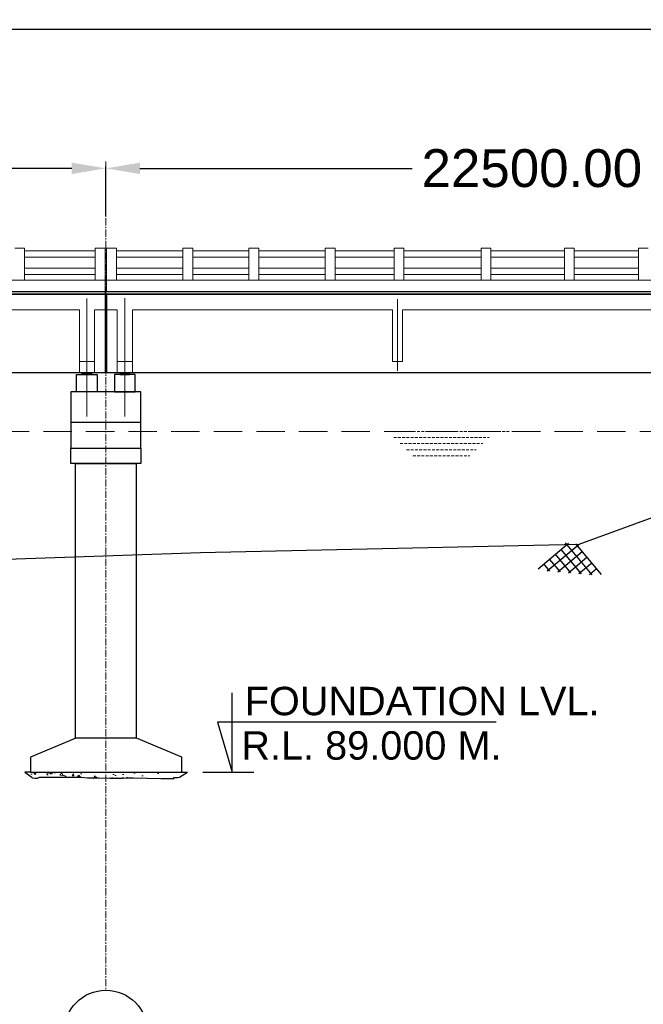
# Model space of a CAD drawing. Header units: inches. Extents: x 4599583 to 400123529, y 1639131 to 28133222499.
# Tile 80 of 86: x 5130250 to 5146719, y 28133181169 to 28133207179. Entities that reach past the tile are written whole.
import ezdxf

# ---------------------------------------------------------------- set-up
doc = ezdxf.new("R2010")
doc.units = ezdxf.units.IN
doc.header["$MEASUREMENT"] = 0
for name, pattern in [('CENTER', [2, 1.25, -0.25, 0.25, -0.25]), ('DASHED', [0.75, 0.5, -0.25]), ('DASHED2', [0.375, 0.25, -0.125]), ('HIDDEN', [0.375, 0.25, -0.125])]:
    doc.linetypes.add(name, pattern=pattern)
for name, color, linetype in [('3', 201, 'Continuous'), ('CHAINAGE', 7, 'Continuous'), ('DRG', 210, 'Continuous'), ('text', 7, 'Continuous')]:
    doc.layers.add(name, color=color, linetype=linetype)
for name, color, linetype, lineweight in [('CEN', 3, 'CENTER', 13), ('GL', 5, 'Continuous', 30), ('HATCH', 6, 'Continuous', 9), ('PITCH', 8, 'Continuous', 5), ('STR', 7, 'Continuous', 25), ('SYM', 8, 'Continuous', 5)]:
    doc.layers.add(name, color=color, linetype=linetype, lineweight=lineweight)
doc.layers.add('dim', color=7, linetype='Continuous', plot=False)
doc.styles.add('L', font='arial.ttf')
doc.styles.add('ROMANS', font='arial.ttf')
doc.dimstyles.new('Standard$0', dxfattribs={"dimtxt": 60, "dimasz": 60, "dimexe": 60, "dimexo": 60, "dimgap": 25, "dimtad": 0, "dimtih": 1, "dimtoh": 1, "dimlfac": -0.001, "dimzin": 0, "dimdsep": 46, "dimtxsty": 'ROMANS', "dimcen": 30, "dimclrd": 256, "dimclre": 256, "dimclrt": 4, "dimadec": 0, "dimazin": 0, "dimtfac": 1, "dimtix": 1, "dimtofl": 0, "dimtmove": 0, "dimatfit": 0, "dimfxl": 1, "dimtolj": 1, "dimtzin": 0, "dimlwd": -1, "dimlwe": -1, "dimarcsym": 0})
pattern_1 = [(360, (5004711.015, 28132944687.328), (2e-14, 27.5), [20, -7.5]), (90, (5004711.015, 28132944687.328), (-27.5, 2e-14), [20, -7.5])]
pattern_2 = [(180, (5260339.744, 28132944687.328), (2e-14, 27.5), [20, -7.5]), (90, (5260339.744, 28132944687.328), (27.5, -2e-14), [20, -7.5])]
pattern_3 = [(50, (4688501.64, 28133382866.76), (573.80757, -50.20166), [59.99994, -659.99934]), (355, (4688501.64, 28133382866.76), (-111.00096, 601.7531), [47.99995, -527.9995]), (100.4514, (4688549.46, 28133382862.6), (462.80704, 551.5511), [50.9921, -560.9131]), (46.1842, (4688501.64, 28133383026.76), (853.792, -132.4151), [89.9999, -989.999]), (96.6356, (4688572.8, 28133383015.7), (747.7294, 779.2935), [76.4882, -841.3696]), (351.1842, (4688501.6, 28133383026.8), (747.7288, 779.2941), [72, -791.9992]), (21, (4688581.64, 28133382986.76), (477.52516, -322.0948), [59.99994, -659.99934]), (326, (4688581.64, 28133382986.76), (194.6521, 580.11946), [47.99995, -527.9995]), (71.4514, (4688621.44, 28133382959.9), (672.1774, 258.02414), [50.9921, -560.9131]), (37.5, (4688501.64, 28133382866.76), (9.727875, 266.31482), [0, -521.59948, 0, -535.99946, 0, -529.99947]), (7.5, (4688501.64, 28133382866.76), (210.45542, 315.52905), [0, -305.5997, 0, -509.5995, 0, -201.9998]), (327.5, (4688323.24, 28133382866.76), (427.05752, -18.04388), [0, -199.9998, 0, -623.99938, 0, -827.99917]), (317.5, (4688243.24, 28133382866.76), (466.54847, 80.0839), [0, -259.99974, 0, -414.3996, 0, -587.9994])]

# ---------------------------------------------------------------- blocks, each defined once
blk = doc.blocks.new('A$C691546F7')
at = {"layer": 'GL', "color": 71}
for p, q in [((0, 24), (545, 569)), ((181, 0), (749, 569)), ((385, 0), (820, 435)), ((846, 0), (411, 435)), ((1050, 0), (481, 569)), ((436, 0), (206, 230)), ((641, 0), (308, 332)), ((590, 0), (922, 332)), ((232, 0), (104, 128)), ((999, 0), (1127, 128))]:
    blk.add_line(p, q, dxfattribs=at)
for points in [[(1231, 24), (686, 569)], [(794, 0), (1025, 230)]]:
    blk.add_lwpolyline(points, dxfattribs=at)
blk = doc.blocks.new('*D19')
at = {"layer": 'Defpoints', "color": 0, "transparency": 16777216}
for p in [(5155025, 28133206919), (4885025, 28133204169), (5155025, 28133204169)]:
    blk.add_point(p, dxfattribs=at)
at = {"layer": 'DRG', "color": 4, "lineweight": -2, "transparency": 16777216}
for p, q in [((4885025, 28133204219), (4885025, 28133206969)), ((4885975, 28133206919), (4962704, 28133206919)), ((5154075, 28133206919), (5077347, 28133206919)), ((5155025, 28133204219), (5155025, 28133206969))]:
    blk.add_line(p, q, dxfattribs=at)
at = {"layer": 'DRG', "color": 4, "transparency": 16777216}
for points in [[(4885975, 28133207078), (4885975, 28133206761), (4885025, 28133206919)], [(5154075, 28133207078), (5154075, 28133206761), (5155025, 28133206919)]]:
    blk.add_solid(points, dxfattribs=at)
at = {"layer": 'DRG', "color": 6, "transparency": 16777216, "insert": (5020025, 28133206919), "char_height": 1050, "attachment_point": 5, "style": 'ROMANS'}
blk.add_mtext('\\A1;{\\fTimes New Roman|b0|i0|c0|p18;\\H1.4286x;TOTAL LENGTH OF BRIDGE BETWEEN FACE OF DIRT WALLS 270.000 MTS. (12 SPANS @ 22.500 MTS. C/C EACH)}', dxfattribs=at)
blk = doc.blocks.new('*D25')
at = {"layer": 'Defpoints', "color": 0, "transparency": 16777216}
for p in [(5132525, 28133203251), (5110025, 28133201954), (5132525, 28133201954)]:
    blk.add_point(p, dxfattribs=at)
at = {"layer": 'DRG', "color": 4, "lineweight": -2, "transparency": 16777216}
for p, q in [((5110025, 28133202004), (5110025, 28133203301)), ((5110925, 28133203251), (5118116, 28133203251)), ((5131625, 28133203251), (5124435, 28133203251)), ((5132525, 28133202004), (5132525, 28133203301))]:
    blk.add_line(p, q, dxfattribs=at)
at = {"layer": 'DRG', "color": 4, "transparency": 16777216}
for points in [[(5110925, 28133203401), (5110925, 28133203101), (5110025, 28133203251)], [(5131625, 28133203401), (5131625, 28133203101), (5132525, 28133203251)]]:
    blk.add_solid(points, dxfattribs=at)
at = {"layer": 'DRG', "color": 6, "transparency": 16777216, "insert": (5121275, 28133203251), "char_height": 1000, "attachment_point": 5, "style": 'ROMANS'}
blk.add_mtext('\\A1;22500.00', dxfattribs=at)
blk = doc.blocks.new('*D26')
at = {"layer": 'Defpoints', "color": 0, "transparency": 16777216}
for p in [(5155025, 28133203251), (5132525, 28133201954), (5155025, 28133201954)]:
    blk.add_point(p, dxfattribs=at)
at = {"layer": 'DRG', "color": 4, "lineweight": -2, "transparency": 16777216}
for p, q in [((5132525, 28133202004), (5132525, 28133203301)), ((5133425, 28133203251), (5140616, 28133203251)), ((5154125, 28133203251), (5146935, 28133203251)), ((5155025, 28133202004), (5155025, 28133203301))]:
    blk.add_line(p, q, dxfattribs=at)
at = {"layer": 'DRG', "color": 4, "transparency": 16777216}
for points in [[(5133425, 28133203401), (5133425, 28133203101), (5132525, 28133203251)], [(5154125, 28133203401), (5154125, 28133203101), (5155025, 28133203251)]]:
    blk.add_solid(points, dxfattribs=at)
at = {"layer": 'DRG', "color": 6, "transparency": 16777216, "insert": (5143775, 28133203251), "char_height": 1000, "attachment_point": 5, "style": 'ROMANS'}
blk.add_mtext('\\A1;22500.00', dxfattribs=at)
blk = doc.blocks.new('*D108')
at = {"layer": 'Defpoints', "color": 0, "transparency": 16777216}
for p in [(5155025, 28133206919), (4885025, 28133204169), (5155025, 28133204169)]:
    blk.add_point(p, dxfattribs=at)
at = {"layer": 'DRG', "color": 4, "lineweight": -2, "transparency": 16777216}
for p, q in [((4885025, 28133204219), (4885025, 28133206969)), ((4885975, 28133206919), (4962704, 28133206919)), ((5154075, 28133206919), (5077347, 28133206919)), ((5155025, 28133204219), (5155025, 28133206969))]:
    blk.add_line(p, q, dxfattribs=at)
at = {"layer": 'DRG', "color": 4, "transparency": 16777216}
for points in [[(4885975, 28133207078), (4885975, 28133206761), (4885025, 28133206919)], [(5154075, 28133207078), (5154075, 28133206761), (5155025, 28133206919)]]:
    blk.add_solid(points, dxfattribs=at)
at = {"layer": 'DRG', "color": 6, "transparency": 16777216, "insert": (5020025, 28133206919), "char_height": 1050, "attachment_point": 5, "style": 'ROMANS'}
blk.add_mtext('\\A1;{\\fTimes New Roman|b0|i0|c0|p18;\\H1.4286x;TOTAL LENGTH OF BRIDGE BETWEEN FACE OF DIRT WALLS 270.000 MTS. (12 SPANS @ 22.500 MTS. C/C EACH)}', dxfattribs=at)
blk = doc.blocks.new('*D114')
at = {"layer": 'Defpoints', "color": 0, "transparency": 16777216}
for p in [(5132525, 28133203251), (5110025, 28133201954), (5132525, 28133201954)]:
    blk.add_point(p, dxfattribs=at)
at = {"layer": 'DRG', "color": 4, "lineweight": -2, "transparency": 16777216}
for p, q in [((5110025, 28133202004), (5110025, 28133203301)), ((5110925, 28133203251), (5118116, 28133203251)), ((5131625, 28133203251), (5124435, 28133203251)), ((5132525, 28133202004), (5132525, 28133203301))]:
    blk.add_line(p, q, dxfattribs=at)
at = {"layer": 'DRG', "color": 4, "transparency": 16777216}
for points in [[(5110925, 28133203401), (5110925, 28133203101), (5110025, 28133203251)], [(5131625, 28133203401), (5131625, 28133203101), (5132525, 28133203251)]]:
    blk.add_solid(points, dxfattribs=at)
at = {"layer": 'DRG', "color": 6, "transparency": 16777216, "insert": (5121275, 28133203251), "char_height": 1000, "attachment_point": 5, "style": 'ROMANS'}
blk.add_mtext('\\A1;22500.00', dxfattribs=at)
blk = doc.blocks.new('*D115')
at = {"layer": 'Defpoints', "color": 0, "transparency": 16777216}
for p in [(5155025, 28133203251), (5132525, 28133201954), (5155025, 28133201954)]:
    blk.add_point(p, dxfattribs=at)
at = {"layer": 'DRG', "color": 4, "lineweight": -2, "transparency": 16777216}
for p, q in [((5132525, 28133202004), (5132525, 28133203301)), ((5133425, 28133203251), (5140616, 28133203251)), ((5154125, 28133203251), (5146935, 28133203251)), ((5155025, 28133202004), (5155025, 28133203301))]:
    blk.add_line(p, q, dxfattribs=at)
at = {"layer": 'DRG', "color": 4, "transparency": 16777216}
for points in [[(5133425, 28133203401), (5133425, 28133203101), (5132525, 28133203251)], [(5154125, 28133203401), (5154125, 28133203101), (5155025, 28133203251)]]:
    blk.add_solid(points, dxfattribs=at)
at = {"layer": 'DRG', "color": 6, "transparency": 16777216, "insert": (5143775, 28133203251), "char_height": 1000, "attachment_point": 5, "style": 'ROMANS'}
blk.add_mtext('\\A1;22500.00', dxfattribs=at)
blk = doc.blocks.new('*D154')
at = {"layer": 'Defpoints', "color": 0, "transparency": 16777216}
for p in [(5155025, 28133206919), (4885025, 28133204169), (5155025, 28133204169)]:
    blk.add_point(p, dxfattribs=at)
at = {"layer": 'DRG', "color": 4, "lineweight": -2, "transparency": 16777216}
for p, q in [((4885025, 28133204219), (4885025, 28133206969)), ((4885975, 28133206919), (4962704, 28133206919)), ((5154075, 28133206919), (5077347, 28133206919)), ((5155025, 28133204219), (5155025, 28133206969))]:
    blk.add_line(p, q, dxfattribs=at)
at = {"layer": 'DRG', "color": 4, "transparency": 16777216}
for points in [[(4885975, 28133207078), (4885975, 28133206761), (4885025, 28133206919)], [(5154075, 28133207078), (5154075, 28133206761), (5155025, 28133206919)]]:
    blk.add_solid(points, dxfattribs=at)
at = {"layer": 'DRG', "color": 6, "transparency": 16777216, "insert": (5020025, 28133206919), "char_height": 1050, "attachment_point": 5, "style": 'ROMANS'}
blk.add_mtext('\\A1;{\\fTimes New Roman|b0|i0|c0|p18;\\H1.4286x;TOTAL LENGTH OF BRIDGE BETWEEN FACE OF DIRT WALLS 270.000 MTS. (12 SPANS @ 22.500 MTS. C/C EACH)}', dxfattribs=at)
blk = doc.blocks.new('*D160')
at = {"layer": 'Defpoints', "color": 0, "transparency": 16777216}
for p in [(5132525, 28133203251), (5110025, 28133201954), (5132525, 28133201954)]:
    blk.add_point(p, dxfattribs=at)
at = {"layer": 'DRG', "color": 4, "lineweight": -2, "transparency": 16777216}
for p, q in [((5110025, 28133202004), (5110025, 28133203301)), ((5110925, 28133203251), (5118116, 28133203251)), ((5131625, 28133203251), (5124435, 28133203251)), ((5132525, 28133202004), (5132525, 28133203301))]:
    blk.add_line(p, q, dxfattribs=at)
at = {"layer": 'DRG', "color": 4, "transparency": 16777216}
for points in [[(5110925, 28133203401), (5110925, 28133203101), (5110025, 28133203251)], [(5131625, 28133203401), (5131625, 28133203101), (5132525, 28133203251)]]:
    blk.add_solid(points, dxfattribs=at)
at = {"layer": 'DRG', "color": 6, "transparency": 16777216, "insert": (5121275, 28133203251), "char_height": 1000, "attachment_point": 5, "style": 'ROMANS'}
blk.add_mtext('\\A1;22500.00', dxfattribs=at)
blk = doc.blocks.new('*D161')
at = {"layer": 'Defpoints', "color": 0, "transparency": 16777216}
for p in [(5155025, 28133203251), (5132525, 28133201954), (5155025, 28133201954)]:
    blk.add_point(p, dxfattribs=at)
at = {"layer": 'DRG', "color": 4, "lineweight": -2, "transparency": 16777216}
for p, q in [((5132525, 28133202004), (5132525, 28133203301)), ((5133425, 28133203251), (5140616, 28133203251)), ((5154125, 28133203251), (5146935, 28133203251)), ((5155025, 28133202004), (5155025, 28133203301))]:
    blk.add_line(p, q, dxfattribs=at)
at = {"layer": 'DRG', "color": 4, "transparency": 16777216}
for points in [[(5133425, 28133203401), (5133425, 28133203101), (5132525, 28133203251)], [(5154125, 28133203401), (5154125, 28133203101), (5155025, 28133203251)]]:
    blk.add_solid(points, dxfattribs=at)
at = {"layer": 'DRG', "color": 6, "transparency": 16777216, "insert": (5143775, 28133203251), "char_height": 1000, "attachment_point": 5, "style": 'ROMANS'}
blk.add_mtext('\\A1;22500.00', dxfattribs=at)

msp = doc.modelspace()

# ---------------------------------------------------------------- hatches: boundary and pattern name
at = {"layer": 'HATCH', "ltscale": 200}
h = msp.add_hatch(dxfattribs=at)
h.set_pattern_fill('AR-CONC', color=256, scale=79.99992, style=0)
h.set_pattern_definition(pattern_3)
h.paths.add_polyline_path([(5134535.378, 28133187299.28), (5132535.38, 28133187299.28), (5132535.38, 28133187142.955), (5132632.663, 28133187140.641), (5132972.434, 28133187140.641), (5133101.258, 28133187147.569), (5133253.808, 28133187154.497), (5133973.886, 28133187133.712), (5134331.908, 28133187133.712), (5134301.898, 28133187147.569), (5134340.492, 28133187161.924), (5134423.193, 28133187163.021), (5134469.078, 28133187165.843)])
h.paths.add_polyline_path([(5132535.38, 28133187299.28), (5130535.382, 28133187299.28), (5130572.565, 28133187164.663), (5130582.846, 28133187147.569), (5130650.017, 28133187140.641), (5130717.189, 28133187140.641), (5130776.871, 28133187168.354), (5131872.837, 28133187168.354), (5132039.255, 28133187147.569), (5132341.431, 28133187147.569), (5132535.38, 28133187142.955)])
h = msp.add_hatch(dxfattribs=at)
h.set_pattern_fill('AR-CONC', color=256, scale=79.99992, style=0)
h.set_pattern_definition(pattern_3)
h.paths.add_polyline_path([(5134535.378, 28133187299.28), (5132535.38, 28133187299.28), (5132535.38, 28133187142.955), (5132632.663, 28133187140.641), (5132972.434, 28133187140.641), (5133101.258, 28133187147.569), (5133253.808, 28133187154.497), (5133973.886, 28133187133.712), (5134331.908, 28133187133.712), (5134301.898, 28133187147.569), (5134340.492, 28133187161.924), (5134423.193, 28133187163.021), (5134469.078, 28133187165.843)])
h.paths.add_polyline_path([(5132535.38, 28133187299.28), (5130535.382, 28133187299.28), (5130572.565, 28133187164.663), (5130582.846, 28133187147.569), (5130650.017, 28133187140.641), (5130717.189, 28133187140.641), (5130776.871, 28133187168.354), (5131872.837, 28133187168.354), (5132039.255, 28133187147.569), (5132341.431, 28133187147.569), (5132535.38, 28133187142.955)])
h = msp.add_hatch(dxfattribs=at)
h.set_pattern_fill('AR-CONC', color=256, scale=79.99992, style=0)
h.set_pattern_definition(pattern_3)
h.paths.add_polyline_path([(5134535.378, 28133187299.28), (5132535.38, 28133187299.28), (5132535.38, 28133187142.955), (5132632.663, 28133187140.641), (5132972.434, 28133187140.641), (5133101.258, 28133187147.569), (5133253.808, 28133187154.497), (5133973.886, 28133187133.712), (5134331.908, 28133187133.712), (5134301.898, 28133187147.569), (5134340.492, 28133187161.924), (5134423.193, 28133187163.021), (5134469.078, 28133187165.843)])
h.paths.add_polyline_path([(5132535.38, 28133187299.28), (5130535.382, 28133187299.28), (5130572.565, 28133187164.663), (5130582.846, 28133187147.569), (5130650.017, 28133187140.641), (5130717.189, 28133187140.641), (5130776.871, 28133187168.354), (5131872.837, 28133187168.354), (5132039.255, 28133187147.569), (5132341.431, 28133187147.569), (5132535.38, 28133187142.955)])
at = {"layer": 'PITCH'}
h = msp.add_hatch(dxfattribs=at)
h.set_pattern_fill('ANGLE', color=256, scale=100, style=0)
h.set_pattern_definition(pattern_1)
h.paths.add_polyline_path([(5131900.38, 28133197849.28), (5132150.38, 28133197849.28), (5132150.38, 28133197810.28), (5131900.38, 28133197810.28)])
h = msp.add_hatch(dxfattribs=at)
h.set_pattern_fill('ANGLE', color=256, scale=100, style=0)
h.set_pattern_definition(pattern_1)
h.paths.add_polyline_path([(5131900.38, 28133197849.28), (5132150.38, 28133197849.28), (5132150.38, 28133197810.28), (5131900.38, 28133197810.28)])
h = msp.add_hatch(dxfattribs=at)
h.set_pattern_fill('ANGLE', color=256, scale=100, style=0)
h.set_pattern_definition(pattern_1)
h.paths.add_polyline_path([(5131900.38, 28133197849.28), (5132150.38, 28133197849.28), (5132150.38, 28133197810.28), (5131900.38, 28133197810.28)])
h = msp.add_hatch(dxfattribs=at)
h.set_pattern_fill('ANGLE', color=256, scale=100, style=0)
h.set_pattern_definition(pattern_2)
h.paths.add_polyline_path([(5133150.38, 28133197849.28), (5132900.38, 28133197849.28), (5132900.38, 28133197810.28), (5133150.38, 28133197810.28)])
h = msp.add_hatch(dxfattribs=at)
h.set_pattern_fill('ANGLE', color=256, scale=100, style=0)
h.set_pattern_definition(pattern_2)
h.paths.add_polyline_path([(5133150.38, 28133197849.28), (5132900.38, 28133197849.28), (5132900.38, 28133197810.28), (5133150.38, 28133197810.28)])
h = msp.add_hatch(dxfattribs=at)
h.set_pattern_fill('ANGLE', color=256, scale=100, style=0)
h.set_pattern_definition(pattern_2)
h.paths.add_polyline_path([(5133150.38, 28133197849.28), (5132900.38, 28133197849.28), (5132900.38, 28133197810.28), (5133150.38, 28133197810.28)])

# ---------------------------------------------------------------- linework, layer by layer
at = {"color": 7, "ltscale": 0.9}
for p, q in [((5132505.38, 28133199924.28), (5132505.38, 28133197849.28)), ((5132505.38, 28133199924.28), (5132505.38, 28133197849.28)), ((5132505.38, 28133199924.28), (5132505.38, 28133197849.28)), ((5132545.38, 28133199924.28), (5132545.38, 28133197849.28)), ((5132545.38, 28133199924.28), (5132545.38, 28133197849.28)), ((5132545.38, 28133199924.28), (5132545.38, 28133197849.28))]:
    msp.add_line(p, q, dxfattribs=at)
at = {"color": 7, "lineweight": 25, "ltscale": 0.5}
msp.add_line((5132545.38, 28133199924.28), (5132545.38, 28133197849.28), dxfattribs=at)
msp.add_line((5132545.38, 28133199924.28), (5132545.38, 28133197849.28), dxfattribs=at)
msp.add_line((5132545.38, 28133199924.28), (5132545.38, 28133197849.28), dxfattribs=at)
for points in [[(5131750.38, 28133197810.28), (5132300.38, 28133197810.28), (5132300.38, 28133197349.28), (5131750.38, 28133197349.28)], [(5131750.38, 28133197810.28), (5132300.38, 28133197810.28), (5132300.38, 28133197349.28), (5131750.38, 28133197349.28)], [(5131750.38, 28133197810.28), (5132300.38, 28133197810.28), (5132300.38, 28133197349.28), (5131750.38, 28133197349.28)], [(5131900.38, 28133197849.28), (5132150.38, 28133197849.28), (5132150.38, 28133197810.28), (5131900.38, 28133197810.28)], [(5131900.38, 28133197849.28), (5132150.38, 28133197849.28), (5132150.38, 28133197810.28), (5131900.38, 28133197810.28)], [(5131900.38, 28133197849.28), (5132150.38, 28133197849.28), (5132150.38, 28133197810.28), (5131900.38, 28133197810.28)], [(5133300.38, 28133197810.28), (5132750.38, 28133197810.28), (5132750.38, 28133197349.28), (5133300.38, 28133197349.28)], [(5133300.38, 28133197810.28), (5132750.38, 28133197810.28), (5132750.38, 28133197349.28), (5133300.38, 28133197349.28)], [(5133300.38, 28133197810.28), (5132750.38, 28133197810.28), (5132750.38, 28133197349.28), (5133300.38, 28133197349.28)], [(5133150.38, 28133197849.28), (5132900.38, 28133197849.28), (5132900.38, 28133197810.28), (5133150.38, 28133197810.28)], [(5133150.38, 28133197849.28), (5132900.38, 28133197849.28), (5132900.38, 28133197810.28), (5133150.38, 28133197810.28)], [(5133150.38, 28133197849.28), (5132900.38, 28133197849.28), (5132900.38, 28133197810.28), (5133150.38, 28133197810.28)]]:
    msp.add_lwpolyline(points, close=True, dxfattribs=at)
msp.add_circle((5132525.38, 28133180437.04), 1101.806)
msp.add_circle((5132525.38, 28133180437.04), 1101.806)
msp.add_circle((5132525.38, 28133180437.04), 1101.806)
at = {"layer": '3', "color": 87, "linetype": 'HIDDEN', "lineweight": 5, "ltscale": 50}
for p, q in [((5131825.38, 28133199514.28), (5125055.38, 28133199514.28)), ((5131825.38, 28133199514.28), (5125055.38, 28133199514.28)), ((5131825.38, 28133199514.28), (5125055.38, 28133199514.28)), ((5131825.38, 28133199514.28), (5125055.38, 28133199514.28)), ((5131825.38, 28133199514.28), (5125055.38, 28133199514.28)), ((5131825.38, 28133199514.28), (5125055.38, 28133199514.28)), ((5131825.38, 28133197849.28), (5131825.38, 28133199514.28)), ((5131825.38, 28133197849.28), (5131825.38, 28133199514.28)), ((5131825.38, 28133197849.28), (5131825.38, 28133199514.28)), ((5132225.38, 28133197849.28), (5132225.38, 28133199514.28)), ((5132505.38, 28133199514.28), (5132225.38, 28133199514.28)), ((5132225.38, 28133197849.28), (5132225.38, 28133199514.28)), ((5132505.38, 28133199514.28), (5132225.38, 28133199514.28)), ((5132225.38, 28133197849.28), (5132225.38, 28133199514.28)), ((5132505.38, 28133199514.28), (5132225.38, 28133199514.28)), ((5132545.38, 28133199514.28), (5132825.38, 28133199514.28)), ((5132545.38, 28133199514.28), (5132825.38, 28133199514.28)), ((5132545.38, 28133199514.28), (5132825.38, 28133199514.28)), ((5132825.38, 28133197849.28), (5132825.38, 28133199514.28)), ((5132825.38, 28133197849.28), (5132825.38, 28133199514.28)), ((5132825.38, 28133197849.28), (5132825.38, 28133199514.28)), ((5133225.38, 28133197849.28), (5133225.38, 28133199514.28)), ((5133225.38, 28133199514.28), (5140060.785, 28133199514.28)), ((5140095.38, 28133199514.28), (5133225.38, 28133199514.28)), ((5133225.38, 28133197849.28), (5133225.38, 28133199514.28)), ((5133225.38, 28133199514.28), (5140060.785, 28133199514.28)), ((5140095.38, 28133199514.28), (5133225.38, 28133199514.28)), ((5133225.38, 28133197849.28), (5133225.38, 28133199514.28)), ((5133225.38, 28133199514.28), (5140060.785, 28133199514.28)), ((5140095.38, 28133199514.28), (5133225.38, 28133199514.28)), ((5140095.38, 28133198149.28), (5140095.38, 28133199514.28)), ((5140095.38, 28133198149.28), (5140095.38, 28133199514.28)), ((5140095.38, 28133198149.28), (5140095.38, 28133199514.28)), ((5140355.38, 28133198149.28), (5140355.38, 28133199514.28)), ((5147295.38, 28133199514.28), (5140355.38, 28133199514.28)), ((5140355.38, 28133198149.28), (5140355.38, 28133199514.28)), ((5147295.38, 28133199514.28), (5140355.38, 28133199514.28)), ((5140355.38, 28133198149.28), (5140355.38, 28133199514.28)), ((5147295.38, 28133199514.28), (5140355.38, 28133199514.28)), ((5131825.38, 28133198149.28), (5132225.38, 28133198149.28)), ((5131825.38, 28133198149.28), (5132225.38, 28133198149.28)), ((5131825.38, 28133198149.28), (5132225.38, 28133198149.28)), ((5133225.38, 28133198149.28), (5132825.38, 28133198149.28)), ((5133225.38, 28133198149.28), (5132825.38, 28133198149.28)), ((5133225.38, 28133198149.28), (5132825.38, 28133198149.28)), ((5140355.38, 28133198149.28), (5140095.38, 28133198149.28)), ((5140355.38, 28133198149.28), (5140095.38, 28133198149.28)), ((5140355.38, 28133198149.28), (5140095.38, 28133198149.28))]:
    msp.add_line(p, q, dxfattribs=at)
at = {"layer": 'CEN', "ltscale": 150}
msp.add_line((5132525.38, 28133203432.846), (5132525.38, 28133181538.846), dxfattribs=at)
msp.add_line((5132525.38, 28133203432.846), (5132525.38, 28133181538.846), dxfattribs=at)
msp.add_line((5132525.38, 28133203432.846), (5132525.38, 28133181538.846), dxfattribs=at)
msp.add_line((5132525.38, 28133203432.846), (5132525.38, 28133181538.846), dxfattribs=at)
msp.add_line((5132525.38, 28133203432.846), (5132525.38, 28133181538.846), dxfattribs=at)
msp.add_line((5132525.38, 28133203432.846), (5132525.38, 28133181538.846), dxfattribs=at)
at = {"layer": 'CEN', "ltscale": 10}
for p, q in [((5132025.38, 28133196692.654), (5132025.38, 28133199817.159)), ((5132025.38, 28133196692.654), (5132025.38, 28133199817.159)), ((5132025.38, 28133196692.654), (5132025.38, 28133199817.159)), ((5133025.38, 28133196692.654), (5133025.38, 28133199825.24)), ((5133025.38, 28133196692.654), (5133025.38, 28133199825.24)), ((5133025.38, 28133196692.654), (5133025.38, 28133199825.24)), ((5140225.38, 28133197899.28), (5140225.38, 28133199799.28)), ((5140225.38, 28133197899.28), (5140225.38, 28133199799.28)), ((5140225.38, 28133197899.28), (5140225.38, 28133199799.28))]:
    msp.add_line(p, q, dxfattribs=at)
at = {"layer": 'CHAINAGE', "linetype": 'ByBlock'}
for p, q in [((5110045.38, 28133199924.28), (5132505.38, 28133199924.28)), ((5110045.38, 28133199924.28), (5132505.38, 28133199924.28)), ((5110045.38, 28133199924.28), (5132505.38, 28133199924.28)), ((5132545.38, 28133199924.28), (5155005.38, 28133199924.28)), ((5132545.38, 28133197849.28), (5132545.38, 28133199924.28)), ((5132545.38, 28133199924.28), (5155005.38, 28133199924.28)), ((5132545.38, 28133197849.28), (5132545.38, 28133199924.28)), ((5132545.38, 28133199924.28), (5155005.38, 28133199924.28)), ((5132545.38, 28133197849.28), (5132545.38, 28133199924.28)), ((5132505.38, 28133197849.28), (5110045.38, 28133197849.28)), ((5132505.38, 28133197849.28), (5110045.38, 28133197849.28)), ((5132505.38, 28133197849.28), (5110045.38, 28133197849.28)), ((5155005.38, 28133197849.28), (5132545.38, 28133197849.28)), ((5155005.38, 28133197849.28), (5132545.38, 28133197849.28)), ((5155005.38, 28133197849.28), (5132545.38, 28133197849.28))]:
    msp.add_line(p, q, dxfattribs=at)
at = {"layer": 'dim', "ltscale": 5}
msp.add_line((5135085.831, 28133187299.28), (5136430.831, 28133187299.28), dxfattribs=at)
msp.add_line((5135085.831, 28133187299.28), (5136430.831, 28133187299.28), dxfattribs=at)
msp.add_line((5135085.831, 28133187299.28), (5136430.831, 28133187299.28), dxfattribs=at)
msp.add_lwpolyline([(5142831.738, 28133188619.293), (5135474.778, 28133188619.293), (5135860.331, 28133187299.28), (5135860.331, 28133189396.777)], dxfattribs=at)
msp.add_lwpolyline([(5142831.738, 28133188619.293), (5135474.778, 28133188619.293), (5135860.331, 28133187299.28), (5135860.331, 28133189396.777)], dxfattribs=at)
msp.add_lwpolyline([(5142831.738, 28133188619.293), (5135474.778, 28133188619.293), (5135860.331, 28133187299.28), (5135860.331, 28133189396.777)], dxfattribs=at)
at = {"layer": 'GL', "lineweight": 30}
msp.add_lwpolyline([(5005025.38, 28133191714.28), (5015025.38, 28133191609.28), (5025025.38, 28133191469.28), (5035025.38, 28133191329.28), (5045025.38, 28133191754.28), (5055025.38, 28133191874.28), (5065025.38, 28133191954.28), (5085025.38, 28133192464.28), (5095025.38, 28133192674.28), (5105025.38, 28133192454.28), (5115025.38, 28133192614.28), (5125025.38, 28133192764.28), (5135025.38, 28133193104.28), (5145025.38, 28133193324.28), (5155025.38, 28133196979.28), (5165025.38, 28133197259.28), (5175025.38, 28133197439.28)], dxfattribs=at)
msp.add_lwpolyline([(5005025.38, 28133191714.28), (5015025.38, 28133191609.28), (5025025.38, 28133191469.28), (5035025.38, 28133191329.28), (5045025.38, 28133191754.28), (5055025.38, 28133191874.28), (5065025.38, 28133191954.28), (5085025.38, 28133192464.28), (5095025.38, 28133192674.28), (5105025.38, 28133192454.28), (5115025.38, 28133192614.28), (5125025.38, 28133192764.28), (5135025.38, 28133193104.28), (5145025.38, 28133193324.28), (5155025.38, 28133196979.28), (5165025.38, 28133197259.28), (5175025.38, 28133197439.28)], dxfattribs=at)
msp.add_lwpolyline([(5005025.38, 28133191714.28), (5015025.38, 28133191609.28), (5025025.38, 28133191469.28), (5035025.38, 28133191329.28), (5045025.38, 28133191754.28), (5055025.38, 28133191874.28), (5065025.38, 28133191954.28), (5085025.38, 28133192464.28), (5095025.38, 28133192674.28), (5105025.38, 28133192454.28), (5115025.38, 28133192614.28), (5125025.38, 28133192764.28), (5135025.38, 28133193104.28), (5145025.38, 28133193324.28), (5155025.38, 28133196979.28), (5165025.38, 28133197259.28), (5175025.38, 28133197439.28)], dxfattribs=at)
at = {"layer": 'PITCH', "linetype": 'DASHED2', "ltscale": 3000}
msp.add_line((4885625.38, 28133196299.28), (5154425.38, 28133196299.28), dxfattribs=at)
msp.add_line((4885625.38, 28133196299.28), (5154425.38, 28133196299.28), dxfattribs=at)
msp.add_line((4885625.38, 28133196299.28), (5154425.38, 28133196299.28), dxfattribs=at)
at = {"layer": 'PITCH', "linetype": 'DASHED2', "ltscale": 300}
for p, q in [((5139956.88, 28133196299.28), (5143179.38, 28133196299.28)), ((5139956.88, 28133196299.28), (5143179.38, 28133196299.28)), ((5139956.88, 28133196299.28), (5143179.38, 28133196299.28)), ((5140126.255, 28133196139.28), (5142646.005, 28133196139.28)), ((5140126.255, 28133196139.28), (5142646.005, 28133196139.28)), ((5140126.255, 28133196139.28), (5142646.005, 28133196139.28)), ((5140295.63, 28133195979.28), (5142476.63, 28133195979.28)), ((5140295.63, 28133195979.28), (5142476.63, 28133195979.28)), ((5140295.63, 28133195979.28), (5142476.63, 28133195979.28)), ((5140465.005, 28133195819.28), (5142307.255, 28133195819.28)), ((5140465.005, 28133195819.28), (5142307.255, 28133195819.28)), ((5140465.005, 28133195819.28), (5142307.255, 28133195819.28)), ((5140634.38, 28133195659.28), (5142137.88, 28133195659.28)), ((5140634.38, 28133195659.28), (5142137.88, 28133195659.28)), ((5140634.38, 28133195659.28), (5142137.88, 28133195659.28))]:
    msp.add_line(p, q, dxfattribs=at)
at = {"layer": 'STR'}
for p, q in [((4907545.38, 28133199999.28), (5155025.38, 28133199999.28)), ((4907545.38, 28133199999.28), (5155025.38, 28133199999.28)), ((4907545.38, 28133199999.28), (5155025.38, 28133199999.28)), ((5155005.38, 28133199924.28), (4907545.38, 28133199924.28)), ((5155005.38, 28133199924.28), (4907545.38, 28133199924.28)), ((5155005.38, 28133199924.28), (4907545.38, 28133199924.28)), ((5131600.38, 28133196549.28), (5133450.38, 28133196549.28)), ((5131600.38, 28133196549.28), (5133450.38, 28133196549.28)), ((5131600.38, 28133196549.28), (5133450.38, 28133196549.28)), ((5130535.382, 28133187299.28), (5130385.382, 28133187299.28)), ((5130535.382, 28133187299.28), (5130385.382, 28133187299.28)), ((5130535.382, 28133187299.28), (5130385.382, 28133187299.28)), ((5134535.378, 28133187299.28), (5134685.377, 28133187299.28)), ((5134535.378, 28133187299.28), (5134685.377, 28133187299.28)), ((5134535.378, 28133187299.28), (5134685.377, 28133187299.28))]:
    msp.add_line(p, q, dxfattribs=at)
at = {"layer": 'STR', "color": 2}
msp.add_line((5132505.38, 28133197849.28), (5132545.38, 28133197849.28), dxfattribs=at)
msp.add_line((5132505.38, 28133197849.28), (5132545.38, 28133197849.28), dxfattribs=at)
msp.add_line((5132505.38, 28133197849.28), (5132545.38, 28133197849.28), dxfattribs=at)
at = {"layer": 'STR'}
for points in [[(5133450.38, 28133197349.28), (5131600.38, 28133197349.28), (5131600.38, 28133196899.28), (5131600.38, 28133195856.736), (5133450.38, 28133195856.736), (5133450.38, 28133196899.28), (5133450.38, 28133197349.28)], [(5133450.38, 28133197349.28), (5131600.38, 28133197349.28), (5131600.38, 28133196899.28), (5131600.38, 28133195856.736), (5133450.38, 28133195856.736), (5133450.38, 28133196899.28), (5133450.38, 28133197349.28)], [(5133450.38, 28133197349.28), (5131600.38, 28133197349.28), (5131600.38, 28133196899.28), (5131600.38, 28133195856.736), (5133450.38, 28133195856.736), (5133450.38, 28133196899.28), (5133450.38, 28133197349.28)], [(5131735.38, 28133188199.279), (5130535.382, 28133187699.279), (5130535.382, 28133187299.28), (5134535.378, 28133187299.28), (5134535.378, 28133187699.279), (5133335.379, 28133188199.279), (5131735.38, 28133188199.279)], [(5131735.38, 28133188199.279), (5130535.382, 28133187699.279), (5130535.382, 28133187299.28), (5134535.378, 28133187299.28), (5134535.378, 28133187699.279), (5133335.379, 28133188199.279), (5131735.38, 28133188199.279)], [(5131735.38, 28133188199.279), (5130535.382, 28133187699.279), (5130535.382, 28133187299.28), (5134535.378, 28133187299.28), (5134535.378, 28133187699.279), (5133335.379, 28133188199.279), (5131735.38, 28133188199.279)], [(5130385.382, 28133187299.28), (5130572.565, 28133187164.663), (5130582.846, 28133187147.569), (5130582.846, 28133187147.569), (5130650.017, 28133187140.641), (5130717.189, 28133187140.641), (5130776.871, 28133187168.354), (5131872.837, 28133187168.354), (5132039.255, 28133187147.569), (5132341.431, 28133187147.569), (5132632.663, 28133187140.641), (5132972.434, 28133187140.641), (5133101.258, 28133187147.569), (5133253.808, 28133187154.497), (5133973.886, 28133187133.712), (5134331.908, 28133187133.712), (5134331.908, 28133187133.712), (5134331.908, 28133187133.712), (5134331.908, 28133187133.712), (5134301.898, 28133187147.569), (5134340.492, 28133187161.924), (5134423.193, 28133187163.021), (5134469.078, 28133187165.843), (5134685.377, 28133187299.28)], [(5130385.382, 28133187299.28), (5130572.565, 28133187164.663), (5130582.846, 28133187147.569), (5130582.846, 28133187147.569), (5130650.017, 28133187140.641), (5130717.189, 28133187140.641), (5130776.871, 28133187168.354), (5131872.837, 28133187168.354), (5132039.255, 28133187147.569), (5132341.431, 28133187147.569), (5132632.663, 28133187140.641), (5132972.434, 28133187140.641), (5133101.258, 28133187147.569), (5133253.808, 28133187154.497), (5133973.886, 28133187133.712), (5134331.908, 28133187133.712), (5134331.908, 28133187133.712), (5134331.908, 28133187133.712), (5134331.908, 28133187133.712), (5134301.898, 28133187147.569), (5134340.492, 28133187161.924), (5134423.193, 28133187163.021), (5134469.078, 28133187165.843), (5134685.377, 28133187299.28)], [(5130385.382, 28133187299.28), (5130572.565, 28133187164.663), (5130582.846, 28133187147.569), (5130582.846, 28133187147.569), (5130650.017, 28133187140.641), (5130717.189, 28133187140.641), (5130776.871, 28133187168.354), (5131872.837, 28133187168.354), (5132039.255, 28133187147.569), (5132341.431, 28133187147.569), (5132632.663, 28133187140.641), (5132972.434, 28133187140.641), (5133101.258, 28133187147.569), (5133253.808, 28133187154.497), (5133973.886, 28133187133.712), (5134331.908, 28133187133.712), (5134331.908, 28133187133.712), (5134331.908, 28133187133.712), (5134331.908, 28133187133.712), (5134301.898, 28133187147.569), (5134340.492, 28133187161.924), (5134423.193, 28133187163.021), (5134469.078, 28133187165.843), (5134685.377, 28133187299.28)]]:
    msp.add_lwpolyline(points, dxfattribs=at)
for points in [[(5131600.38, 28133195856.736), (5133450.38, 28133195856.736), (5133450.38, 28133195456.736), (5131600.38, 28133195456.736)], [(5131600.38, 28133195856.736), (5133450.38, 28133195856.736), (5133450.38, 28133195456.736), (5131600.38, 28133195456.736)], [(5131600.38, 28133195856.736), (5133450.38, 28133195856.736), (5133450.38, 28133195456.736), (5131600.38, 28133195456.736)], [(5131725.38, 28133195456.736), (5133325.38, 28133195456.736), (5133325.38, 28133188199.279), (5131725.38, 28133188199.279)], [(5131725.38, 28133195456.736), (5133325.38, 28133195456.736), (5133325.38, 28133188199.279), (5131725.38, 28133188199.279)], [(5131725.38, 28133195456.736), (5133325.38, 28133195456.736), (5133325.38, 28133188199.279), (5131725.38, 28133188199.279)]]:
    msp.add_lwpolyline(points, close=True, dxfattribs=at)
at = {"layer": 'SYM'}
for p, q in [((5130120.199, 28133201144.28), (5130380.199, 28133201144.28)), ((5130120.199, 28133201144.28), (5130380.199, 28133201144.28)), ((5130120.199, 28133201144.28), (5130380.199, 28133201144.28)), ((5130380.199, 28133201144.28), (5130380.199, 28133200299.28)), ((5130380.199, 28133201144.28), (5130380.199, 28133200299.28)), ((5130380.199, 28133201144.28), (5130380.199, 28133200299.28)), ((5132246.289, 28133201144.28), (5132505.38, 28133201144.28)), ((5132246.289, 28133201144.28), (5132505.38, 28133201144.28)), ((5132246.289, 28133201144.28), (5132505.38, 28133201144.28)), ((5132505.38, 28133201144.28), (5132505.38, 28133199924.28)), ((5132505.38, 28133201144.28), (5132505.38, 28133199924.28)), ((5132505.38, 28133201144.28), (5132505.38, 28133199924.28)), ((5132545.38, 28133201144.28), (5132805.38, 28133201144.28)), ((5132545.38, 28133201144.28), (5132545.38, 28133199999.28)), ((5132545.38, 28133201144.28), (5132805.38, 28133201144.28)), ((5132545.38, 28133201144.28), (5132545.38, 28133199999.28)), ((5132545.38, 28133201144.28), (5132805.38, 28133201144.28)), ((5132545.38, 28133201144.28), (5132545.38, 28133199999.28)), ((5132805.38, 28133201144.28), (5132805.38, 28133200299.28)), ((5132805.38, 28133201144.28), (5132805.38, 28133200299.28)), ((5132805.38, 28133201144.28), (5132805.38, 28133200299.28)), ((5134561.11, 28133201144.28), (5134821.11, 28133201144.28)), ((5134561.11, 28133201144.28), (5134821.11, 28133201144.28)), ((5134561.11, 28133201144.28), (5134821.11, 28133201144.28)), ((5134821.11, 28133201144.28), (5134821.11, 28133200299.28)), ((5134821.11, 28133201144.28), (5134821.11, 28133200299.28)), ((5134821.11, 28133201144.28), (5134821.11, 28133200299.28)), ((5136304.171, 28133201144.28), (5136564.171, 28133201144.28)), ((5136304.171, 28133201144.28), (5136304.171, 28133200299.28)), ((5136304.171, 28133201144.28), (5136564.171, 28133201144.28)), ((5136304.171, 28133201144.28), (5136304.171, 28133200299.28)), ((5136304.171, 28133201144.28), (5136564.171, 28133201144.28)), ((5136304.171, 28133201144.28), (5136304.171, 28133200299.28)), ((5136564.171, 28133201144.28), (5136564.171, 28133200299.28)), ((5136564.171, 28133201144.28), (5136564.171, 28133200299.28)), ((5136564.171, 28133201144.28), (5136564.171, 28133200299.28)), ((5138319.901, 28133201144.28), (5138579.901, 28133201144.28)), ((5138319.901, 28133201144.28), (5138579.901, 28133201144.28)), ((5138319.901, 28133201144.28), (5138579.901, 28133201144.28)), ((5138579.901, 28133201144.28), (5138579.901, 28133200299.28)), ((5138579.901, 28133201144.28), (5138579.901, 28133200299.28)), ((5138579.901, 28133201144.28), (5138579.901, 28133200299.28)), ((5140136.801, 28133201144.28), (5140396.801, 28133201144.28)), ((5140136.801, 28133201144.28), (5140396.801, 28133201144.28)), ((5140136.801, 28133201144.28), (5140396.801, 28133201144.28)), ((5140396.801, 28133201144.28), (5140396.801, 28133200299.28)), ((5140396.801, 28133201144.28), (5140396.801, 28133200299.28)), ((5140396.801, 28133201144.28), (5140396.801, 28133200299.28)), ((5142434.139, 28133201144.28), (5142693.139, 28133201144.28)), ((5142434.139, 28133201144.28), (5142693.139, 28133201144.28)), ((5142434.139, 28133201144.28), (5142693.139, 28133201144.28)), ((5142693.139, 28133201144.28), (5142693.139, 28133200299.28)), ((5142693.139, 28133201144.28), (5142693.139, 28133200299.28)), ((5142693.139, 28133201144.28), (5142693.139, 28133200299.28)), ((5144636.488, 28133201144.28), (5144896.488, 28133201144.28)), ((5144636.488, 28133201144.28), (5144896.488, 28133201144.28)), ((5144636.488, 28133201144.28), (5144896.488, 28133201144.28)), ((5144896.488, 28133201144.28), (5144896.488, 28133200299.28)), ((5144896.488, 28133201144.28), (5144896.488, 28133200299.28)), ((5144896.488, 28133201144.28), (5144896.488, 28133200299.28)), ((5146588.753, 28133201144.28), (5146848.753, 28133201144.28)), ((5146588.753, 28133201144.28), (5146848.753, 28133201144.28)), ((5146588.753, 28133201144.28), (5146848.753, 28133201144.28)), ((5132506.289, 28133200299.28), (5120556.639, 28133200299.28)), ((5132506.289, 28133200299.28), (5120556.639, 28133200299.28)), ((5132506.289, 28133200299.28), (5120556.639, 28133200299.28)), ((5132545.38, 28133200299.28), (5144571.958, 28133200299.28)), ((5132545.38, 28133200299.28), (5144571.958, 28133200299.28)), ((5132545.38, 28133200299.28), (5144571.958, 28133200299.28)), ((5155006.289, 28133200299.28), (5143056.639, 28133200299.28)), ((5155006.289, 28133200299.28), (5143056.639, 28133200299.28)), ((5155006.289, 28133200299.28), (5143056.639, 28133200299.28))]:
    msp.add_line(p, q, dxfattribs=at)
at = {"layer": 'SYM', "ltscale": 0.9}
for p, q in [((5132246.289, 28133201144.28), (5132246.289, 28133200299.28)), ((5132246.289, 28133201144.28), (5132246.289, 28133200299.28)), ((5132246.289, 28133201144.28), (5132246.289, 28133200299.28)), ((5134561.11, 28133201144.28), (5134561.11, 28133200299.28)), ((5134561.11, 28133201144.28), (5134561.11, 28133200299.28)), ((5134561.11, 28133201144.28), (5134561.11, 28133200299.28)), ((5138319.901, 28133201144.28), (5138319.901, 28133200299.28)), ((5138319.901, 28133201144.28), (5138319.901, 28133200299.28)), ((5138319.901, 28133201144.28), (5138319.901, 28133200299.28)), ((5140136.801, 28133201144.28), (5140136.801, 28133200299.28)), ((5140136.801, 28133201144.28), (5140136.801, 28133200299.28)), ((5140136.801, 28133201144.28), (5140136.801, 28133200299.28)), ((5142434.139, 28133201144.28), (5142434.139, 28133200299.28)), ((5142434.139, 28133201144.28), (5142434.139, 28133200299.28)), ((5142434.139, 28133201144.28), (5142434.139, 28133200299.28)), ((5144636.488, 28133201144.28), (5144636.488, 28133200299.28)), ((5144636.488, 28133201144.28), (5144636.488, 28133200299.28)), ((5144636.488, 28133201144.28), (5144636.488, 28133200299.28)), ((5146588.753, 28133201144.28), (5146588.753, 28133200299.28)), ((5146588.753, 28133201144.28), (5146588.753, 28133200299.28)), ((5146588.753, 28133201144.28), (5146588.753, 28133200299.28))]:
    msp.add_line(p, q, dxfattribs=at)
at = {"layer": 'SYM'}
for points in [[(5130380.199, 28133201069.28), (5132246.289, 28133201069.285), (5132246.289, 28133200904.285), (5130380.199, 28133200904.28)], [(5130380.199, 28133201069.28), (5132246.289, 28133201069.285), (5132246.289, 28133200904.285), (5130380.199, 28133200904.28)], [(5130380.199, 28133201069.28), (5132246.289, 28133201069.285), (5132246.289, 28133200904.285), (5130380.199, 28133200904.28)], [(5134821.11, 28133201069.28), (5136304.171, 28133201069.285), (5136304.171, 28133200904.285), (5134821.11, 28133200904.28)], [(5134821.11, 28133201069.28), (5136304.171, 28133201069.285), (5136304.171, 28133200904.285), (5134821.11, 28133200904.28)], [(5134821.11, 28133201069.28), (5136304.171, 28133201069.285), (5136304.171, 28133200904.285), (5134821.11, 28133200904.28)], [(5138579.901, 28133201069.28), (5140136.801, 28133201069.285), (5140136.801, 28133200904.285), (5138579.901, 28133200904.28)], [(5138579.901, 28133201069.28), (5140136.801, 28133201069.285), (5140136.801, 28133200904.285), (5138579.901, 28133200904.28)], [(5138579.901, 28133201069.28), (5140136.801, 28133201069.285), (5140136.801, 28133200904.285), (5138579.901, 28133200904.28)], [(5140396.801, 28133201069.28), (5142434.139, 28133201069.285), (5142434.139, 28133200904.285), (5140396.801, 28133200904.28)], [(5140396.801, 28133201069.28), (5142434.139, 28133201069.285), (5142434.139, 28133200904.285), (5140396.801, 28133200904.28)], [(5140396.801, 28133201069.28), (5142434.139, 28133201069.285), (5142434.139, 28133200904.285), (5140396.801, 28133200904.28)], [(5142693.139, 28133201069.28), (5144636.488, 28133201069.285), (5144636.488, 28133200904.285), (5142693.139, 28133200904.28)], [(5142693.139, 28133201069.28), (5144636.488, 28133201069.285), (5144636.488, 28133200904.285), (5142693.139, 28133200904.28)], [(5142693.139, 28133201069.28), (5144636.488, 28133201069.285), (5144636.488, 28133200904.285), (5142693.139, 28133200904.28)], [(5130380.199, 28133200614.28), (5132246.289, 28133200614.285), (5132246.289, 28133200449.285), (5130380.199, 28133200449.28)], [(5130380.199, 28133200614.28), (5132246.289, 28133200614.285), (5132246.289, 28133200449.285), (5130380.199, 28133200449.28)], [(5130380.199, 28133200614.28), (5132246.289, 28133200614.285), (5132246.289, 28133200449.285), (5130380.199, 28133200449.28)], [(5134821.11, 28133200614.28), (5136304.171, 28133200614.285), (5136304.171, 28133200449.285), (5134821.11, 28133200449.28)], [(5134821.11, 28133200614.28), (5136304.171, 28133200614.285), (5136304.171, 28133200449.285), (5134821.11, 28133200449.28)], [(5134821.11, 28133200614.28), (5136304.171, 28133200614.285), (5136304.171, 28133200449.285), (5134821.11, 28133200449.28)], [(5138579.901, 28133200614.28), (5140136.801, 28133200614.285), (5140136.801, 28133200449.285), (5138579.901, 28133200449.28)], [(5138579.901, 28133200614.28), (5140136.801, 28133200614.285), (5140136.801, 28133200449.285), (5138579.901, 28133200449.28)], [(5138579.901, 28133200614.28), (5140136.801, 28133200614.285), (5140136.801, 28133200449.285), (5138579.901, 28133200449.28)], [(5140396.801, 28133200614.28), (5142434.139, 28133200614.285), (5142434.139, 28133200449.285), (5140396.801, 28133200449.28)], [(5140396.801, 28133200614.28), (5142434.139, 28133200614.285), (5142434.139, 28133200449.285), (5140396.801, 28133200449.28)], [(5140396.801, 28133200614.28), (5142434.139, 28133200614.285), (5142434.139, 28133200449.285), (5140396.801, 28133200449.28)], [(5142693.139, 28133200614.28), (5144636.488, 28133200614.285), (5144636.488, 28133200449.285), (5142693.139, 28133200449.28)], [(5142693.139, 28133200614.28), (5144636.488, 28133200614.285), (5144636.488, 28133200449.285), (5142693.139, 28133200449.28)], [(5142693.139, 28133200614.28), (5144636.488, 28133200614.285), (5144636.488, 28133200449.285), (5142693.139, 28133200449.28)]]:
    msp.add_lwpolyline(points, close=True, dxfattribs=at)
for points in [[(5132805.38, 28133201069.281), (5134561.11, 28133201069.285), (5134561.11, 28133200904.285), (5132805.38, 28133200904.281)], [(5132805.38, 28133201069.281), (5134561.11, 28133201069.285), (5134561.11, 28133200904.285), (5132805.38, 28133200904.281)], [(5132805.38, 28133201069.281), (5134561.11, 28133201069.285), (5134561.11, 28133200904.285), (5132805.38, 28133200904.281)], [(5136564.171, 28133201069.281), (5138319.901, 28133201069.285), (5138319.901, 28133200904.285), (5136564.171, 28133200904.281)], [(5136564.171, 28133201069.281), (5138319.901, 28133201069.285), (5138319.901, 28133200904.285), (5136564.171, 28133200904.281)], [(5136564.171, 28133201069.281), (5138319.901, 28133201069.285), (5138319.901, 28133200904.285), (5136564.171, 28133200904.281)], [(5146588.753, 28133200904.282), (5144896.488, 28133200904.28), (5144896.488, 28133201069.28), (5146588.753, 28133201069.282)], [(5146588.753, 28133200904.282), (5144896.488, 28133200904.28), (5144896.488, 28133201069.28), (5146588.753, 28133201069.282)], [(5146588.753, 28133200904.282), (5144896.488, 28133200904.28), (5144896.488, 28133201069.28), (5146588.753, 28133201069.282)], [(5132805.38, 28133200614.281), (5134561.11, 28133200614.285), (5134561.11, 28133200449.285), (5132805.38, 28133200449.281)], [(5132805.38, 28133200614.281), (5134561.11, 28133200614.285), (5134561.11, 28133200449.285), (5132805.38, 28133200449.281)], [(5132805.38, 28133200614.281), (5134561.11, 28133200614.285), (5134561.11, 28133200449.285), (5132805.38, 28133200449.281)], [(5136564.171, 28133200614.281), (5138319.901, 28133200614.285), (5138319.901, 28133200449.285), (5136564.171, 28133200449.281)], [(5136564.171, 28133200614.281), (5138319.901, 28133200614.285), (5138319.901, 28133200449.285), (5136564.171, 28133200449.281)], [(5136564.171, 28133200614.281), (5138319.901, 28133200614.285), (5138319.901, 28133200449.285), (5136564.171, 28133200449.281)], [(5146588.753, 28133200449.282), (5144896.488, 28133200449.28), (5144896.488, 28133200614.28), (5146588.753, 28133200614.282)], [(5146588.753, 28133200449.282), (5144896.488, 28133200449.28), (5144896.488, 28133200614.28), (5146588.753, 28133200614.282)], [(5146588.753, 28133200449.282), (5144896.488, 28133200449.28), (5144896.488, 28133200614.28), (5146588.753, 28133200614.282)]]:
    msp.add_lwpolyline(points, dxfattribs=at)

# ---------------------------------------------------------------- block references
at = {"layer": 'PITCH', "linetype": 'DASHED', "ltscale": 25, "xscale": 1.364999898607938, "yscale": 1.365001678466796, "zscale": 1.364999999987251, "rotation": 354.8885439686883}
msp.add_blockref('A$C691546F7', (5143937.318, 28133192642.09), dxfattribs=at)
msp.add_blockref('A$C691546F7', (5143937.318, 28133192642.09), dxfattribs=at)
msp.add_blockref('A$C691546F7', (5143937.318, 28133192642.09), dxfattribs=at)

# ---------------------------------------------------------------- texts
at = {"layer": 'text', "color": 2, "style": 'L'}
for s, p in [('FOUNDATION LVL.', (5136191.926, 28133188805.397)), ('FOUNDATION LVL.', (5136191.926, 28133188805.397)), ('FOUNDATION LVL.', (5136191.926, 28133188805.397)), ('R.L. 89.000 M.', (5136103.372, 28133187632.043)), ('R.L. 89.000 M.', (5136103.372, 28133187632.043)), ('R.L. 89.000 M.', (5136103.372, 28133187632.043))]:
    msp.add_text(s, height=750, dxfattribs=at).set_placement(p)

# ---------------------------------------------------------------- dimensions: what is measured, and where the dimension line sits
at = {"layer": 'DRG'}
for picture in ['*D19', '*D108', '*D154']:
    dim = msp.add_linear_dim(base=(5155025.38, 28133206919.354), p1=(4885025.38, 28133204169.354), p2=(5155025.38, 28133204169.354), text='{\\fTimes New Roman|b0|i0|c0|p18;\\H1.4286x;TOTAL LENGTH OF BRIDGE BETWEEN FACE OF DIRT WALLS 270.000 MTS. (12 SPANS @ 22.500 MTS. C/C EACH)}', dimstyle='Standard$0', override={"dimscale": 1, "dimtxt": 1050, "dimasz": 950, "dimexe": 50, "dimexo": 50, "dimgap": 300, "dimtoh": 0, "dimtxsty": 'ROMANS', "dimsah": 1, "dimcen": 0.09, "dimdle": 0, "dimclrd": 4, "dimclre": 4, "dimclrt": 6, "dimtm": 0, "dimlwd": 65534, "dimlwe": 65534}, dxfattribs=at)
    dim.commit()
    dim.dimension.update_dxf_attribs({"geometry": picture, "text_midpoint": (5020025.38, 28133206919.354)})
for base, p1, p2, picture, middle in [((5132525.38, 28133203250.753), (5110025.38, 28133201954.448), (5132525.38, 28133201954.448), '*D25', (5121275.38, 28133203250.753)), ((5132525.38, 28133203250.753), (5110025.38, 28133201954.448), (5132525.38, 28133201954.448), '*D114', (5121275.38, 28133203250.753)), ((5132525.38, 28133203250.753), (5110025.38, 28133201954.448), (5132525.38, 28133201954.448), '*D160', (5121275.38, 28133203250.753)), ((5155025.38, 28133203250.753), (5132525.38, 28133201954.448), (5155025.38, 28133201954.448), '*D26', (5143775.38, 28133203250.753)), ((5155025.38, 28133203250.753), (5132525.38, 28133201954.448), (5155025.38, 28133201954.448), '*D115', (5143775.38, 28133203250.753)), ((5155025.38, 28133203250.753), (5132525.38, 28133201954.448), (5155025.38, 28133201954.448), '*D161', (5143775.38, 28133203250.753))]:
    dim = msp.add_linear_dim(base=base, p1=p1, p2=p2, angle=180, dimstyle='Standard$0', override={"dimscale": 1, "dimtxt": 1000, "dimasz": 900, "dimexe": 50, "dimexo": 50, "dimgap": 300, "dimtoh": 0, "dimtxsty": 'ROMANS', "dimsah": 1, "dimcen": 0.09, "dimdle": 0, "dimclrd": 4, "dimclre": 4, "dimclrt": 6, "dimtm": 0, "dimlwd": 65534, "dimlwe": 65534}, dxfattribs=at)
    dim.commit()
    dim.dimension.update_dxf_attribs({"geometry": picture, "text_midpoint": middle})

doc.saveas('drawing.dxf')
